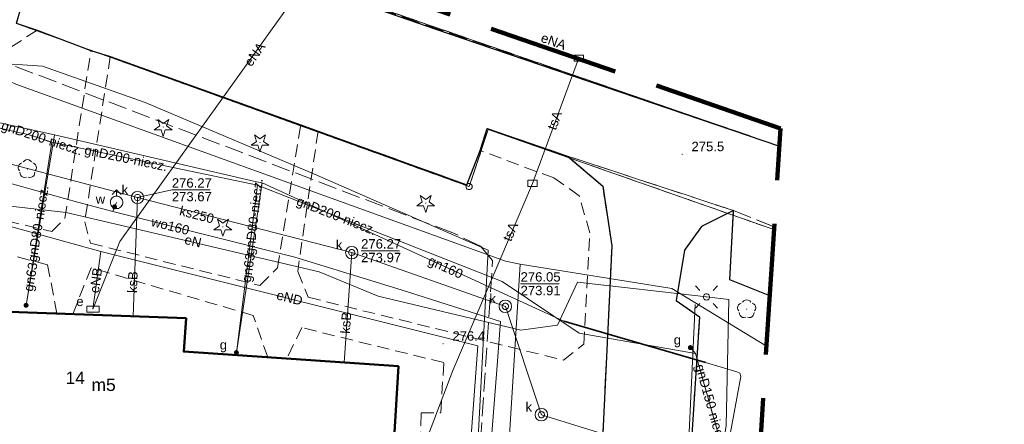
# Model space of a CAD drawing. Extents: x 0 to 6569664, y 0 to 5584502.
# Tile 53 of 64: x 6568532 to 6568611, y 5584162 to 5584194. Entities that reach past the tile are written whole.
import ezdxf
from ezdxf.enums import TextEntityAlignment as Align

# ---------------------------------------------------------------- set-up
doc = ezdxf.new("R2010")
doc.units = 0
for name, pattern in [('PRZER1-1', [1, 0.5, -0.5]), ('PRZER2-1', [1.5, 1, -0.5]), ('PRZER3-1', [2, 1.5, -0.5])]:
    doc.linetypes.add(name, pattern=pattern)
doc.layers.get('0').update_dxf_attribs({"linetype": 'CONTINUOUS'})
for name, color, linetype, lineweight in [('EGBU', 7, 'CONTINUOUS', 50), ('EGBU_O', 7, 'CONTINUOUS', 50), ('EGDE', 7, 'CONTINUOUS', 18), ('EGPG', 7, 'CONTINUOUS', 18), ('GEPADR_O', 7, 'CONTINUOUS', 18), ('GUPPRZ_O', 7, 'CONTINUOUS', 18), ('OTKC', 7, 'CONTINUOUS', 18), ('OTKJ', 7, 'CONTINUOUS', 18), ('OTKK', 7, 'CONTINUOUS', 25), ('OTRN', 7, 'CONTINUOUS', 13), ('OTRN_O', 7, 'CONTINUOUS', 13), ('SUEO', 7, 'CONTINUOUS', 18), ('SULO', 7, 'CONTINUOUS', 35), ('SUPK', 7, 'CONTINUOUS', 18), ('SUPW', 7, 'CONTINUOUS', 18), ('SUPW_O', 7, 'CONTINUOUS', 18), ('zakres', 6, 'PRZER3-1', 106)]:
    doc.layers.add(name, color=color, linetype=linetype, lineweight=lineweight)
for name, color, linetype, lineweight, true_color in [('EGUG', 7, 'CONTINUOUS', 18, 0x008000), ('OTZG', 7, 'CONTINUOUS', 18, 0x008000), ('OTZL', 7, 'CONTINUOUS', 18, 0x008000), ('SUEP', 1, 'CONTINUOUS', 18, 0xff0000), ('SUEP_O', 1, 'CONTINUOUS', 18, 0xff0000), ('SUES', 1, 'CONTINUOUS', 18, 0xff0000), ('SUES_O', 1, 'CONTINUOUS', 18, 0xff0000), ('SUGP', 7, 'CONTINUOUS', 18, 0xbfbf00), ('SUGP_O', 7, 'CONTINUOUS', 18, 0xbfbf00), ('SUGU', 7, 'CONTINUOUS', 18, 0xbfbf00), ('SUGU_O', 7, 'CONTINUOUS', 18, 0xbfbf00), ('SUGW', 7, 'CONTINUOUS', 18, 0xbfbf00), ('SUGW_O', 7, 'CONTINUOUS', 18, 0xbfbf00), ('SUKP', 7, 'CONTINUOUS', 18, 0x803300), ('SUKP_O', 7, 'CONTINUOUS', 18, 0x803300), ('SUTP', 7, 'CONTINUOUS', 18, 0xff9100), ('SUTP_O', 7, 'CONTINUOUS', 18, 0xff9100), ('SUWH', 5, 'CONTINUOUS', 18, 0x0000ff), ('SUWP', 5, 'CONTINUOUS', 18, 0x0000ff), ('SUWP_O', 5, 'CONTINUOUS', 18, 0x0000ff), ('SUWW', 5, 'CONTINUOUS', 18, 0x0000ff), ('SUWW_O', 5, 'CONTINUOUS', 18, 0x0000ff)]:
    doc.layers.add(name, color=color, linetype=linetype, lineweight=lineweight, true_color=true_color)
doc.styles.add('Arial', font='arial.ttf')

# ---------------------------------------------------------------- blocks, each defined once
blk = doc.blocks.new('D_GSPRDL1')
blk.add_hatch(color=0).paths.add_polyline_path([(0, -0.045), (0.013906, -0.042798), (0.02645, -0.036406), (0.036406, -0.02645), (0.042798, -0.013906), (0.045, 0), (0.042798, 0.013906), (0.036406, 0.02645), (0.02645, 0.036406), (0.013906, 0.042798), (0, 0.045), (-0.013906, 0.042798), (-0.02645, 0.036406), (-0.036406, 0.02645), (-0.042798, 0.013906), (-0.045, 0), (-0.042798, -0.013906), (-0.036406, -0.02645), (-0.02645, -0.036406), (-0.013906, -0.042798)])
at = {"color": 0}
for points in [[(-0.635969, -0.134326), (-0.70458, -0.024001), (-0.731429, 0.103115), (-0.713292, 0.231763), (-0.652348, 0.346501), (-0.55591, 0.433559), (-0.435555, 0.482485)], [(-0.324277, 0.563333), (-0.240553, 0.662679), (-0.127956, 0.727494), (0, 0.75), (0.127956, 0.727494), (0.240553, 0.662679), (0.324277, 0.563333)], [(0.435555, 0.482485), (0.55591, 0.433559), (0.652348, 0.346501), (0.713292, 0.231763), (0.731429, 0.103115), (0.70458, -0.024001), (0.635969, -0.134326)], [(-0.068773, -0.646351), (-0.194901, -0.677512), (-0.324092, -0.663766), (-0.440839, -0.606763), (-0.531129, -0.513345), (-0.584125, -0.394725), (-0.593465, -0.265141)], [(0.593465, -0.265141), (0.584125, -0.394725), (0.531129, -0.513345), (0.440839, -0.606763), (0.324092, -0.663766), (0.194901, -0.677512), (0.068773, -0.646351)]]:
    blk.add_lwpolyline(points, dxfattribs=at)
blk = doc.blocks.new('D_GSPRDI1')
blk.add_hatch(color=0).paths.add_polyline_path([(0, -0.045), (0.013906, -0.042798), (0.02645, -0.036406), (0.036406, -0.02645), (0.042798, -0.013906), (0.045, 0), (0.042798, 0.013906), (0.036406, 0.02645), (0.02645, 0.036406), (0.013906, 0.042798), (0, 0.045), (-0.013906, 0.042798), (-0.02645, 0.036406), (-0.036406, 0.02645), (-0.042798, 0.013906), (-0.045, 0), (-0.042798, -0.013906), (-0.036406, -0.02645), (-0.02645, -0.036406), (-0.013906, -0.042798)])
at = {"color": 0}
blk.add_lwpolyline([(0.272471, 0.088531), (0.713338, -0.231778), (0.168396, -0.231778), (0, -0.750048), (-0.168396, -0.231778), (-0.713338, -0.231778), (-0.272471, 0.088531), (-0.440867, 0.606801), (0, 0.286493), (0.440867, 0.606801)], close=True, dxfattribs=at)
blk = doc.blocks.new('D_GSPWPN1')
blk.add_hatch(color=0).paths.add_polyline_path([(-0.045, 0), (-0.043467, -0.011647), (-0.038971, -0.0225), (-0.03182, -0.03182), (-0.0225, -0.038971), (-0.011647, -0.043467), (0, -0.045), (0.011647, -0.043467), (0.0225, -0.038971), (0.03182, -0.03182), (0.038971, -0.0225), (0.043467, -0.011647), (0.045, 0), (0.043467, 0.011647), (0.038971, 0.0225), (0.03182, 0.03182), (0.0225, 0.038971), (0.011647, 0.043467), (0, 0.045), (-0.011647, 0.043467), (-0.0225, 0.038971), (-0.03182, 0.03182), (-0.038971, 0.0225), (-0.043467, 0.011647)])
blk = doc.blocks.new('D_GUPIKP1_3')
at = {"color": 0}
blk.add_lwpolyline([(0.375, -0.25), (-0.375, -0.25), (-0.375, 0.25), (0.375, 0.25)], close=True, dxfattribs=at)
blk = doc.blocks.new('D_GUPWZA1')
blk.add_hatch(color=0).paths.add_polyline_path([(-0.2, 0), (-0.193185, -0.051764), (-0.173205, -0.1), (-0.141421, -0.141421), (-0.1, -0.173205), (-0.051764, -0.193185), (0, -0.2), (0.051764, -0.193185), (0.1, -0.173205), (0.141421, -0.141421), (0.173205, -0.1), (0.193185, -0.051764), (0.2, 0), (0.193185, 0.051764), (0.173205, 0.1), (0.141421, 0.141421), (0.1, 0.173205), (0.051764, 0.193185), (0, 0.2), (-0.051764, 0.193185), (-0.1, 0.173205), (-0.141421, 0.141421), (-0.173205, 0.1), (-0.193185, 0.051764)])
blk = doc.blocks.new('D_GUPESE1')
at = {"color": 0}
blk.add_lwpolyline([(-0.5, -0.25), (-0.5, 0.25), (0.5, 0.25), (0.5, -0.25)], close=True, dxfattribs=at)
blk = doc.blocks.new('D_GUPIWZ1_1')
at = {"color": 0}
blk.add_lwpolyline([(0, 0.25), (0.064705, 0.241481), (0.125, 0.216506), (0.176777, 0.176777), (0.216506, 0.125), (0.241481, 0.064705), (0.25, 0), (0.241481, -0.064705), (0.216506, -0.125), (0.176777, -0.176777), (0.125, -0.216506), (0.064705, -0.241481), (0, -0.25), (-0.064705, -0.241481), (-0.125, -0.216506), (-0.176777, -0.176777), (-0.216506, -0.125), (-0.241481, -0.064705), (-0.25, 0), (-0.241481, 0.064705), (-0.216506, 0.125), (-0.176777, 0.176777), (-0.125, 0.216506), (-0.064705, 0.241481)], close=True, dxfattribs=at)
blk = doc.blocks.new('D_GUPWDT1')
at = {"color": 0}
for points in [[(-0.353553, 0.646447), (0, 1), (0.353553, 0.646447)], [(0, 0.5), (0, 1)]]:
    blk.add_lwpolyline(points, dxfattribs=at)
blk.add_lwpolyline([(0, 0.5), (0.086824, 0.492404), (0.17101, 0.469846), (0.25, 0.433013), (0.321394, 0.383022), (0.383022, 0.321394), (0.433013, 0.25), (0.469846, 0.17101), (0.492404, 0.086824), (0.5, 0), (0.492404, -0.086824), (0.469846, -0.17101), (0.433013, -0.25), (0.377875, -0.32743), (0.309079, -0.393027), (0.229113, -0.444418), (0.140866, -0.479746), (0.047528, -0.497736), (-0.047528, -0.497736), (-0.140866, -0.479746), (-0.229113, -0.444418), (-0.309079, -0.393027), (-0.377875, -0.32743), (-0.433013, -0.25), (-0.4725, -0.163534), (-0.494911, -0.071157), (-0.499434, 0.023791), (-0.485906, 0.117879), (-0.454816, 0.207708), (-0.407288, 0.290028), (-0.34504, 0.361867), (-0.27032, 0.420627), (-0.185831, 0.464184), (-0.094626, 0.490964)], close=True, dxfattribs=at)
blk = doc.blocks.new('D_GUPGUT1')
blk.add_hatch(color=0).paths.add_polyline_path([(-0.2, 0), (-0.193185, -0.051764), (-0.173205, -0.1), (-0.141421, -0.141421), (-0.1, -0.173205), (-0.051764, -0.193185), (0, -0.2), (0.051764, -0.193185), (0.1, -0.173205), (0.141421, -0.141421), (0.173205, -0.1), (0.193185, -0.051764), (0.2, 0), (0.193185, 0.051764), (0.173205, 0.1), (0.141421, 0.141421), (0.1, 0.173205), (0.051764, 0.193185), (0, 0.2), (-0.051764, 0.193185), (-0.1, 0.173205), (-0.141421, 0.141421), (-0.173205, 0.1), (-0.193185, 0.051764)])
blk = doc.blocks.new('D_GUPGZA1')
blk.add_hatch(color=0).paths.add_polyline_path([(-0.2, 0), (-0.193185, -0.051764), (-0.173205, -0.1), (-0.141421, -0.141421), (-0.1, -0.173205), (-0.051764, -0.193185), (0, -0.2), (0.051764, -0.193185), (0.1, -0.173205), (0.141421, -0.141421), (0.173205, -0.1), (0.193185, -0.051764), (0.2, 0), (0.193185, 0.051764), (0.173205, 0.1), (0.141421, 0.141421), (0.1, 0.173205), (0.051764, 0.193185), (0, 0.2), (-0.051764, 0.193185), (-0.1, 0.173205), (-0.141421, 0.141421), (-0.173205, 0.1), (-0.193185, 0.051764)])
blk = doc.blocks.new('D_GEPPGD1_1')
at = {"color": 0}
blk.add_lwpolyline([(0, 0.25), (0.077254, 0.237764), (0.146946, 0.202254), (0.202254, 0.146946), (0.237764, 0.077254), (0.25, 0), (0.237764, -0.077254), (0.202254, -0.146946), (0.146946, -0.202254), (0.077254, -0.237764), (0, -0.25), (-0.077254, -0.237764), (-0.146946, -0.202254), (-0.202254, -0.146946), (-0.237764, -0.077254), (-0.25, 0), (-0.237764, 0.077254), (-0.202254, 0.146946), (-0.146946, 0.202254), (-0.077254, 0.237764)], close=True, dxfattribs=at)
blk = doc.blocks.new('D_GEPPGD1_2')
blk.add_hatch(color=0).paths.add_polyline_path([(0, -0.045), (0.013906, -0.042798), (0.02645, -0.036406), (0.036406, -0.02645), (0.042798, -0.013906), (0.045, 0), (0.042798, 0.013906), (0.036406, 0.02645), (0.02645, 0.036406), (0.013906, 0.042798), (0, 0.045), (-0.013906, 0.042798), (-0.02645, 0.036406), (-0.036406, 0.02645), (-0.042798, 0.013906), (-0.045, 0), (-0.042798, -0.013906), (-0.036406, -0.02645), (-0.02645, -0.036406), (-0.013906, -0.042798)])
blk = doc.blocks.new('D_GUPELA2')
blk.add_hatch(color=0).paths.add_polyline_path([(-0.001087, 0.044987), (0.011881, 0.043403), (0.021281, 0.03965), (0.030065, 0.033482), (0.038133, 0.023893), (0.043117, 0.012881), (0.044986, 0.001113), (0.044323, -0.007777), (0.040557, -0.019497), (0.033417, -0.030138), (0.024849, -0.037517), (0.013788, -0.042836), (0.002013, -0.044955), (-0.00982, -0.043916), (-0.020466, -0.040077), (-0.029541, -0.033946), (-0.036867, -0.025804), (-0.04187, -0.01649), (-0.04461, -0.005909), (-0.044532, 0.006476), (-0.041285, 0.017903), (-0.034764, 0.028574), (-0.024479, 0.03776), (-0.013449, 0.042943)])
at = {"color": 0}
for points in [[(-0.883883, 0.883883), (-0.53033, 0.53033)], [(0.883883, 0.883883), (0.53033, 0.53033)], [(-0.883883, -0.883883), (-0.53033, -0.53033)], [(0.883883, -0.883883), (0.53033, -0.53033)]]:
    blk.add_lwpolyline(points, dxfattribs=at)
blk = doc.blocks.new('D_GUPELA1')
at = {"color": 0}
blk.add_lwpolyline([(0, 0.25), (0.064705, 0.241481), (0.125, 0.216506), (0.176777, 0.176777), (0.216506, 0.125), (0.241481, 0.064705), (0.25, 0), (0.241481, -0.064705), (0.216506, -0.125), (0.176777, -0.176777), (0.125, -0.216506), (0.064705, -0.241481), (0, -0.25), (-0.064705, -0.241481), (-0.125, -0.216506), (-0.176777, -0.176777), (-0.216506, -0.125), (-0.241481, -0.064705), (-0.25, 0), (-0.241481, 0.064705), (-0.216506, 0.125), (-0.176777, 0.176777), (-0.125, 0.216506), (-0.064705, 0.241481)], close=True, dxfattribs=at)

msp = doc.modelspace()

# ---------------------------------------------------------------- linework, layer by layer
at = {"layer": 'EGBU', "linetype": 'Continuous', "lineweight": 50, "elevation": 10.18}
msp.add_lwpolyline([(6568527.47, 5584162.43), (6568514.95, 5584163.31), (6568515.85341, 5584174.79452), (6568528.2, 5584173.99), (6568528.0043, 5584170.77341), (6568545.17, 5584170.16), (6568544.99, 5584167.48), (6568562.18, 5584166.31), (6568561.48, 5584154.81), (6568544.19, 5584156.04), (6568544.4, 5584158.62), (6568527.26, 5584159.84)], close=True, dxfattribs=at)
at = {"layer": 'EGDE', "linetype": 'Continuous', "elevation": 10.22}
for points in [[(6568361.59535, 5584252.09289), (6568363.17294, 5584258.49371), (6568384.10967, 5584252.66302), (6568404.05262, 5584247.11955), (6568410.12476, 5584245.43766), (6568432.37614, 5584239.25389), (6568501.01473, 5584215.71647), (6568547.15443, 5584199.71974), (6568592.68513, 5584183.94093)], [(6568592.25665, 5584177.2623), (6568569.37207, 5584185.2949), (6568567.841, 5584180.71483), (6568531.58972, 5584193.78874), (6568532.79584, 5584197.9746), (6568444.36545, 5584228.51754), (6568424.00977, 5584235.04577), (6568423.40791, 5584229.7576), (6568390.77944, 5584238.75789), (6568391.9359, 5584243.69317), (6568384.82038, 5584245.63164), (6568365.64994, 5584250.98505), (6568361.59535, 5584252.09289)], [(6568384.82038, 5584245.63164), (6568391.9359, 5584243.69317), (6568390.77944, 5584238.75789), (6568423.40791, 5584229.7576), (6568424.00977, 5584235.04577), (6568444.36545, 5584228.51754), (6568532.79584, 5584197.9746), (6568531.58972, 5584193.78874), (6568567.841, 5584180.71483), (6568569.37207, 5584185.2949), (6568592.25665, 5584177.2623)], [(6568592.68513, 5584183.94093), (6568547.15443, 5584199.71974), (6568547.49268, 5584201.00451)]]:
    msp.add_lwpolyline(points, dxfattribs=at)
at = {"layer": 'EGUG', "linetype": 'PRZER1-1', "lineweight": 18, "elevation": 10.08}
for points in [[(6568324.88408, 5584271.82788), (6568324.82072, 5584271.63057), (6568327.2348, 5584269.00147), (6568331.69773, 5584267.24884), (6568363.17294, 5584258.49371), (6568384.10967, 5584252.66302), (6568404.05262, 5584247.11955), (6568410.12476, 5584245.43766), (6568432.37614, 5584239.25389), (6568501.01473, 5584215.71647), (6568547.15443, 5584199.71974), (6568592.68513, 5584183.94093)], [(6568592.68513, 5584183.94093), (6568547.15443, 5584199.71974), (6568501.01473, 5584215.71647), (6568432.37614, 5584239.25389), (6568410.12476, 5584245.43766), (6568404.05262, 5584247.11955), (6568384.10967, 5584252.66302), (6568363.17294, 5584258.49371)], [(6568592.25665, 5584177.2623), (6568569.37207, 5584185.2949), (6568567.841, 5584180.71483), (6568531.58972, 5584193.78874), (6568532.79584, 5584197.9746), (6568444.36545, 5584228.51754), (6568424.00977, 5584235.04577), (6568423.40791, 5584229.7576), (6568390.77944, 5584238.75789), (6568391.9359, 5584243.69317)], [(6568391.9359, 5584243.69317), (6568390.77944, 5584238.75789), (6568423.40791, 5584229.7576), (6568424.00977, 5584235.04577), (6568444.36545, 5584228.51754), (6568532.79584, 5584197.9746), (6568531.58972, 5584193.78874), (6568567.841, 5584180.71483), (6568569.37207, 5584185.2949), (6568592.25665, 5584177.2623)]]:
    msp.add_lwpolyline(points, dxfattribs=at)
at = {"layer": 'GUPPRZ_O', "linetype": 'Continuous', "lineweight": 13, "elevation": 10.8, "flags": 128}
for points in [[(6568541.28139, 5584179.83651), (6568544.03124, 5584180.45622), (6568547.11124, 5584180.45622)], [(6568559.18959, 5584175.57288), (6568562.26959, 5584175.57288)], [(6568571.9599, 5584172.92503), (6568575.0399, 5584172.92503)]]:
    msp.add_lwpolyline(points, dxfattribs=at)
at = {"layer": 'OTKC', "linetype": 'PRZER2-1', "lineweight": 18, "elevation": 10.18}
for points in [[(6568531.55, 5584193.82), (6568533.24, 5584193.25), (6568529.63, 5584190.91)], [(6568523.52, 5584179.7), (6568534.41, 5584177.11), (6568535.47, 5584178.16), (6568537.55, 5584191.61), (6568539.1, 5584191.15), (6568537.05, 5584177.88), (6568537.52, 5584176.17), (6568551.09, 5584172.78), (6568552.5, 5584174.21), (6568554.35, 5584185.66), (6568555.74, 5584185.16), (6568554.11, 5584173.9), (6568554.96, 5584171.84), (6568575.39, 5584166.8), (6568577.03, 5584168.07), (6568577.5, 5584177.01), (6568576.66, 5584179.98), (6568574.62, 5584181.41), (6568568.72, 5584183.6), (6568569.28, 5584185.37), (6568575.71, 5584183.16), (6568578.54, 5584180.75), (6568579.27, 5584175.96), (6568577.89, 5584147.04)], [(6568511.13, 5584153.58), (6568564.91, 5584150.5), (6568565.44, 5584160.02), (6568563.93, 5584160.04), (6568564, 5584162.56), (6568565.57, 5584162.57), (6568565.81, 5584166.6), (6568554.43, 5584169.4), (6568553.25244, 5584166.91764), (6568551.71069, 5584167.02257), (6568550.54, 5584170.38), (6568537.56, 5584174.2), (6568536.09974, 5584170.48412), (6568534.81922, 5584170.52988), (6568534.08, 5584174.45), (6568522.22, 5584177.49)]]:
    msp.add_lwpolyline(points, dxfattribs=at)
at = {"layer": 'OTKJ', "linetype": 'PRZER3-1', "lineweight": 18, "elevation": 10.18}
for points in [[(6568324.63601, 5584271.90472), (6568325.01, 5584271.29), (6568326.48, 5584269.47), (6568327.65, 5584268.64), (6568329.49, 5584267.76), (6568331.28, 5584267.12), (6568332.07, 5584266.92), (6568359.08, 5584259.49), (6568361.58, 5584258.81), (6568397.87, 5584248.6), (6568413.84, 5584244.22), (6568455.08, 5584231.25), (6568457, 5584230.63), (6568498.55, 5584216.47), (6568500.09, 5584215.97), (6568537.39, 5584203.09), (6568547.32, 5584199.53), (6568592.6869, 5584183.96856)], [(6568592.27088, 5584177.48411), (6568589.01, 5584178.79), (6568575.71, 5584183.16), (6568569.28, 5584185.37), (6568568.72, 5584183.6), (6568567.66, 5584180.86), (6568555.74, 5584185.16), (6568554.35, 5584185.66), (6568539.1, 5584191.15), (6568537.55, 5584191.61), (6568533.24, 5584193.25), (6568531.55, 5584193.82), (6568532.82, 5584198.02), (6568519.22, 5584202.68)], [(6568577.89, 5584147.04), (6568579.27, 5584175.96), (6568578.54, 5584180.75), (6568575.71, 5584183.16), (6568589.01, 5584178.79), (6568586.45, 5584177.5), (6568585.1, 5584175.6), (6568584.42, 5584171.58), (6568586.29, 5584170.27), (6568585.33, 5584155.45)], [(6568591.91545, 5584171.94399), (6568588.72, 5584173.23), (6568589.01, 5584178.79), (6568592.27088, 5584177.48411)]]:
    msp.add_lwpolyline(points, dxfattribs=at)
at = {"layer": 'OTKK', "linetype": 'Continuous', "lineweight": 25, "elevation": 10.18}
for points in [[(6568547.43203, 5584201.02544), (6568547.32, 5584199.53), (6568565.96, 5584193.07), (6568592.68614, 5584183.95677)], [(6568531.55, 5584193.82), (6568533.24, 5584193.25), (6568537.55, 5584191.61), (6568539.1, 5584191.15), (6568554.35, 5584185.66), (6568555.74, 5584185.16), (6568567.66, 5584180.86), (6568568.72, 5584183.6), (6568569.28, 5584185.37), (6568575.71, 5584183.16), (6568578.54, 5584180.75), (6568579.27, 5584175.96), (6568577.89, 5584147.04)], [(6568591.91545, 5584171.94399), (6568588.72, 5584173.23), (6568589.01, 5584178.79), (6568586.45, 5584177.5), (6568585.1, 5584175.6), (6568584.42, 5584171.58), (6568586.29, 5584170.27), (6568585.33, 5584155.45), (6568583.44, 5584155.05), (6568583.21, 5584152.12)]]:
    msp.add_lwpolyline(points, dxfattribs=at)
at = {"layer": 'SUEP', "linetype": 'PRZER3-1', "lineweight": 18, "elevation": 10.14}
msp.add_lwpolyline([(6568560.58238, 5584136.31089), (6568560.7851, 5584142.19097), (6568567.55885, 5584142.33769), (6568569.72241, 5584174.7728), (6568568.75268, 5584175.93585), (6568566.54485, 5584176.9986), (6568520.37363, 5584194.58131), (6568501.89491, 5584203.47687), (6568485.93649, 5584207.97701), (6568481.66183, 5584212.65942), (6568442.07302, 5584224.70259), (6568418.51306, 5584225.75311), (6568412.04865, 5584222.77544), (6568410.68147, 5584195.95969), (6568396.48012, 5584196.06005), (6568395.09975, 5584194.7798), (6568393.23664, 5584142.88399), (6568393.16457, 5584107.22146), (6568387.31217, 5584102.15403)], dxfattribs=at)
at = {"layer": 'SUEP', "linetype": 'Continuous', "lineweight": 18, "elevation": 10.14}
for points in [[(6568537.71, 5584170.88), (6568539.86, 5584176.3), (6568547.89, 5584187.52), (6568554.77, 5584197.15), (6568555.98497, 5584198.07372)], [(6568529.61, 5584190.64), (6568533.66, 5584190.36), (6568541.9, 5584187.44), (6568555.45, 5584181.71), (6568569.37, 5584175.62), (6568568.52, 5584159.59), (6568568.14, 5584150.17), (6568566.9, 5584142.58), (6568561.93, 5584142.71), (6568561.67, 5584137.44), (6568555.62, 5584137.86), (6568555.14, 5584133.1), (6568554.03, 5584118.07), (6568553.01, 5584106.16), (6568541.2, 5584107.56), (6568538.33, 5584107.04), (6568533.21, 5584107.22), (6568532.35, 5584098.15)], [(6568613.65, 5584107.14), (6568599.92, 5584108.18), (6568591.12, 5584108.53), (6568588.18, 5584108.66), (6568586.87, 5584106.7), (6568583.78, 5584107.84), (6568582.68, 5584114.09), (6568583.17, 5584121.74), (6568583.88, 5584129.52), (6568586.13, 5584146.77), (6568588.42, 5584161.56), (6568588.64, 5584171.67), (6568586.85, 5584171.86), (6568576.51, 5584173.04), (6568574.93, 5584169.59), (6568571.97, 5584169.2), (6568560.55, 5584171.92), (6568555.84, 5584173.88), (6568535.58, 5584178.64), (6568519.3, 5584180.49), (6568513.84, 5584184.74)], [(6568514.97262, 5584181.98672), (6568538.34205, 5584175.49634)], [(6568537.71, 5584170.88), (6568538.34205, 5584175.49634)], [(6568538.34205, 5584175.49634), (6568568.54621, 5584167.93037), (6568567.26294, 5584150.61906)], [(6568584.68896, 5584144.51279), (6568585.94331, 5584171.25242)]]:
    msp.add_lwpolyline(points, dxfattribs=at)
at = {"layer": 'SUGP', "linetype": 'Continuous', "lineweight": 18, "elevation": 10.14}
for points in [[(6568531.85, 5584185.03), (6568519.58, 5584187.91), (6568512.96, 5584189.46), (6568507.61, 5584190.72), (6568505.85, 5584191.12)], [(6568502.76, 5584190.94), (6568508.13, 5584190.28), (6568513.63, 5584189.33), (6568518.31, 5584188.45), (6568534.63, 5584184.87), (6568550.81, 5584181.1)], [(6568532.79, 5584184.8), (6568532.38, 5584184.9), (6568531.85, 5584185.03)], [(6568534.63, 5584184.87), (6568532.36, 5584171.19)], [(6568532.79, 5584184.8), (6568534.43179, 5584184.26135), (6568550.8944, 5584180.81528), (6568570.47901, 5584173.11266), (6568576.65641, 5584168.96549), (6568585.97078, 5584167.32838)], [(6568534.43179, 5584184.26135), (6568532.36, 5584171.19)], [(6568551.26, 5584181), (6568549.2, 5584167.4)], [(6568550.8944, 5584180.81528), (6568549.2, 5584167.4)], [(6568550.81, 5584181.1), (6568551.26, 5584181), (6568575.43, 5584169.92), (6568586.76, 5584166.6), (6568589.28, 5584165.85), (6568589.52, 5584165.75), (6568589.59, 5584165.49), (6568588.42, 5584159.13), (6568588.42, 5584158.92), (6568588.63, 5584158.83), (6568591.0389, 5584158.28114)], [(6568585.97078, 5584167.32838), (6568585.56, 5584167.8)], [(6568585.97078, 5584167.32838), (6568588.31407, 5584159.01797), (6568591.07634, 5584158.86474)]]:
    msp.add_lwpolyline(points, dxfattribs=at)
at = {"layer": 'SUKP', "linetype": 'Continuous', "lineweight": 18, "elevation": 10.14}
for points in [[(6568573.6282, 5584162.42214), (6568570.74, 5584171.11), (6568558.43959, 5584175.41734), (6568541.28139, 5584179.83651), (6568524.53976, 5584184.23726), (6568510.57, 5584191.94)], [(6568541.28139, 5584179.83651), (6568540.941, 5584170.31112)], [(6568558.43959, 5584175.41734), (6568557.83983, 5584166.6054)], [(6568590.9598, 5584157.04824), (6568573.6282, 5584162.42214)]]:
    msp.add_lwpolyline(points, dxfattribs=at)
at = {"layer": 'SULO', "linetype": 'Continuous', "lineweight": 35, "elevation": 10.12}
msp.add_lwpolyline([(6568575.43, 5584169.92), (6568586.76, 5584166.6)], dxfattribs=at)
at = {"layer": 'SUPK', "linetype": 'Continuous', "lineweight": 18, "elevation": 10.14}
for points in [[(6568541.28139, 5584179.33651, -1), (6568541.28139, 5584180.33651, -1)], [(6568558.43959, 5584174.91734, -1), (6568558.43959, 5584175.91734, -1)], [(6568570.74, 5584170.61, -1), (6568570.74, 5584171.61, -1)], [(6568573.6282, 5584161.92214, -1), (6568573.6282, 5584162.92214, -1)]]:
    msp.add_lwpolyline(points, format="xyb", close=True, dxfattribs=at)
at = {"layer": 'SUTP', "linetype": 'Continuous', "lineweight": 18, "elevation": 10.14}
msp.add_lwpolyline([(6568561.31736, 5584152.25858), (6568566.54103, 5584165.96694), (6568572.90809, 5584180.97013), (6568576.60059, 5584190.95904)], dxfattribs=at)
at = {"layer": 'SUWP', "linetype": 'Continuous', "lineweight": 18, "elevation": 10.14}
for points in [[(6568440.82398, 5584218.04271), (6568460.92655, 5584212.8281), (6568465.28794, 5584212.16501), (6568477.6888, 5584209.32114), (6568503.91994, 5584200.72488), (6568531.5237, 5584188.92031), (6568570.76196, 5584174.73149), (6568571.92617, 5584174.48857), (6568584.07042, 5584172.54962), (6568591.65656, 5584167.9086)], [(6568529.6599, 5584181.35292), (6568536.57505, 5584179.44187), (6568539.30473, 5584178.70699), (6568553.87292, 5584175.05441), (6568562.39734, 5584172.43405), (6568570.35066, 5584169.89633), (6568570.05045, 5584166.03217), (6568569.32325, 5584156.50206), (6568569.85126, 5584155.10876), (6568570.86908, 5584153.73177), (6568572.18399, 5584153.35868), (6568578.06442, 5584152.58439), (6568583.31245, 5584151.99196), (6568590.32742, 5584150.87227), (6568600.88308, 5584148.16806), (6568606.40063, 5584146.83906), (6568613.10053, 5584145.33527)], [(6568539.30473, 5584178.70699), (6568539.43982, 5584179.08876), (6568539.60529, 5584179.44092)], [(6568571.92617, 5584174.48857), (6568569.54514, 5584136.35752)]]:
    msp.add_lwpolyline(points, dxfattribs=at)
at = {"layer": 'zakres', "ltscale": 7}
msp.add_lwpolyline([(6568627.02161, 5584150.96538), (6568590.71801, 5584153.27937), (6568592.77721, 5584185.3763), (6568538.50559, 5584204.10606), (6568463.99933, 5584229.86642), (6568419.28314, 5584244.20999)], dxfattribs=at)

# ---------------------------------------------------------------- block references
at = {"layer": 'EGPG', "linetype": 'Continuous', "lineweight": 18}
for name, p in [('D_GEPPGD1_2', (6568569.37207, 5584185.2949, 10.24)), ('D_GEPPGD1_1', (6568567.841, 5584180.71483, 10.24))]:
    msp.add_blockref(name, p, dxfattribs=at)
at = {"layer": 'OTRN', "linetype": 'Continuous', "lineweight": 13}
for p in [(6568584.9, 5584183.3, 10.08), (6568565.75, 5584168.11, 10.08)]:
    msp.add_blockref('D_GSPWPN1', p, dxfattribs=at)
at = {"layer": 'OTZG', "linetype": 'Continuous', "lineweight": 18}
for p in [(6568543.34, 5584185.48, 10.12), (6568551.09, 5584184.25, 10.12), (6568564.36, 5584179.39, 10.12), (6568548.12, 5584177.48, 10.12)]:
    msp.add_blockref('D_GSPRDI1', p, dxfattribs=at)
at = {"layer": 'OTZL', "linetype": 'Continuous', "lineweight": 18}
for p in [(6568532.46, 5584182.12, 10.12), (6568590.07, 5584170.89, 10.12)]:
    msp.add_blockref('D_GSPRDL1', p, dxfattribs=at)
at = {"layer": 'SUEO', "linetype": 'Continuous', "lineweight": 18}
for name, p in [('D_GUPELA2', (6568586.85, 5584171.86, 10.15)), ('D_GUPELA1', (6568586.85, 5584171.86, 10.16))]:
    msp.add_blockref(name, p, dxfattribs=at)
at = {"layer": 'SUES', "linetype": 'Continuous', "lineweight": 18}
msp.add_blockref('D_GUPESE1', (6568537.71, 5584170.88, 10.16), dxfattribs=at)
at = {"layer": 'SUGU', "linetype": 'Continuous', "lineweight": 18}
msp.add_blockref('D_GUPGUT1', (6568585.56, 5584167.8, 10.16), dxfattribs=at)
at = {"layer": 'SUGW', "linetype": 'Continuous', "lineweight": 18}
for p in [(6568532.36, 5584171.19, 10.16), (6568549.2, 5584167.4, 10.16)]:
    msp.add_blockref('D_GUPGZA1', p, dxfattribs=at)
at = {"layer": 'SUPK', "linetype": 'Continuous', "lineweight": 18}
for p in [(6568576.61896, 5584191.00872, 10.16), (6568572.90809, 5584180.97013, 10.16)]:
    msp.add_blockref('D_GUPIKP1_3', p, dxfattribs=at)
at = {"layer": 'SUPW', "linetype": 'Continuous', "lineweight": 18}
for p in [(6568541.28139, 5584179.83651, 10.18), (6568558.43959, 5584175.41734, 10.18), (6568570.74, 5584171.11, 10.18), (6568573.6282, 5584162.42214, 10.18)]:
    msp.add_blockref('D_GUPIWZ1_1', p, dxfattribs=at)
at = {"layer": 'SUWH', "linetype": 'Continuous', "lineweight": 18}
msp.add_blockref('D_GUPWDT1', (6568539.60529, 5584179.44092, 10.16), dxfattribs=at)
at = {"layer": 'SUWW', "linetype": 'Continuous', "lineweight": 18, "rotation": 75.60477458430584}
msp.add_blockref('D_GUPWZA1', (6568539.43982, 5584179.08876, 10.16), dxfattribs=at)

# ---------------------------------------------------------------- texts
at = {"layer": 'EGBU_O', "linetype": 'Continuous', "lineweight": 0, "style": 'Arial'}
msp.add_text('m5', height=1, dxfattribs=at).set_placement((6568538.565, 5584164.32223, 10.8), align=Align.CENTER)
at = {"layer": 'GEPADR_O', "linetype": 'Continuous', "lineweight": 0, "style": 'Arial'}
msp.add_text('14', height=1, dxfattribs=at).set_placement((6568535.5166, 5584164.87704, 10.8))
at = {"layer": 'GUPPRZ_O', "linetype": 'Continuous', "lineweight": 0, "style": 'Arial'}
for s, p in [('276.27', (6568544.03124, 5584180.62872, 10.8)), ('273.67', (6568544.03124, 5584179.53372, 10.8)), ('276.27', (6568559.18959, 5584175.74538, 10.8)), ('273.97', (6568559.18959, 5584174.65038, 10.8)), ('276.05', (6568571.9599, 5584173.09753, 10.8)), ('273.91', (6568571.9599, 5584172.00253, 10.8))]:
    msp.add_text(s, height=0.75, dxfattribs=at).set_placement(p)
at = {"layer": 'OTRN_O', "linetype": 'Continuous', "lineweight": 0, "style": 'Arial'}
for s, p in [('275.5', (6568585.65, 5584183.55, 10.8)), ('276.4', (6568566.5, 5584168.36, 10.8))]:
    msp.add_text(s, height=0.75, dxfattribs=at).set_placement(p)
at = {"layer": 'SUEP_O', "linetype": 'Continuous', "lineweight": 0, "style": 'Arial'}
for s, rotation, p in [('eNA', 340.3413205, (6568574.47871, 5584192.00114, 10.8)), ('eNA', 54.4092223, (6568550.97679, 5584191.09378, 10.8)), ('eN', 346.7783973, (6568545.64288, 5584175.9743, 10.8)), ('eNB', 82.2037482, (6568538.31679, 5584173.14836, 10.8)), ('eND', 345.9371152, (6568553.37282, 5584171.42867, 10.8))]:
    msp.add_text(s, height=0.75, rotation=rotation, dxfattribs=at).set_placement(p, align=Align.CENTER)
at = {"layer": 'SUES_O', "linetype": 'Continuous', "lineweight": 0, "style": 'Arial'}
msp.add_text('e', height=0.75, dxfattribs=at).set_placement((6568536.96, 5584171.13, 10.8), align=Align.RIGHT)
at = {"layer": 'SUGP_O', "linetype": 'Continuous', "lineweight": 0, "style": 'Arial'}
for s, rotation, p in [('gnD200-niecz.', 341.8360664, (6568533.5194, 5584184.25182, 10.8)), ('gnD200-niecz.', 348.1771449, (6568540.29349, 5584182.622, 10.8)), ('gnD80-niecz.', 83.4377448, (6568550.96149, 5584178.25948, 10.8)), ('gnD80-niecz.', 80.9936299, (6568533.68575, 5584177.67973, 10.8)), ('gnD200-niecz.', 338.5303027, (6568557.08708, 5584178.0334, 10.8)), ('gn63', 81.3868576, (6568550.52017, 5584174.15605, 10.8)), ('gn63', 80.2794107, (6568533.08394, 5584173.41186, 10.8)), ('gn160', 335.3723511, (6568565.8012, 5584173.90834, 10.8)), ('gnD150-niecz.', 285.7468757, (6568586.85996, 5584163.09353, 10.8))]:
    msp.add_text(s, height=0.75, rotation=rotation, dxfattribs=at).set_placement(p, align=Align.CENTER)
at = {"layer": 'SUGU_O', "linetype": 'Continuous', "lineweight": 0, "style": 'Arial'}
msp.add_text('g', height=0.75, dxfattribs=at).set_placement((6568584.81, 5584168.05, 10.8), align=Align.RIGHT)
at = {"layer": 'SUGW_O', "linetype": 'Continuous', "lineweight": 0, "style": 'Arial'}
msp.add_text('g', height=0.75, dxfattribs=at).set_placement((6568548.45, 5584167.65, 10.8), align=Align.RIGHT)
at = {"layer": 'SUKP_O', "linetype": 'Continuous', "lineweight": 0, "style": 'Arial'}
for s, rotation, p in [('ks250', 345.557092, (6568545.93664, 5584178.09226, 10.8)), ('ksB', 87.9534288, (6568541.26432, 5584173.03833, 10.8)), ('ksB', 86.1062997, (6568558.33915, 5584169.76808, 10.8))]:
    msp.add_text(s, height=0.75, rotation=rotation, dxfattribs=at).set_placement(p, align=Align.CENTER)
at = {"layer": 'SUPW_O', "linetype": 'Continuous', "lineweight": 0, "style": 'Arial'}
for p in [(6568540.53139, 5584180.08651, 10.8), (6568557.68959, 5584175.66734, 10.8), (6568569.99, 5584171.36, 10.8), (6568572.8782, 5584162.67214, 10.8)]:
    msp.add_text('k', height=0.75, dxfattribs=at).set_placement(p, align=Align.RIGHT)
at = {"layer": 'SUTP_O', "linetype": 'Continuous', "lineweight": 0, "style": 'Arial'}
for rotation, p in [(69.7126436, (6568575.0388, 5584185.88767, 10.8)), (67.0045829, (6568571.48469, 5584176.94958, 10.8))]:
    msp.add_text('tsA', height=0.75, rotation=rotation, dxfattribs=at).set_placement(p, align=Align.CENTER)
at = {"layer": 'SUWP_O', "linetype": 'Continuous', "lineweight": 0, "style": 'Arial'}
msp.add_text('wo160', height=0.75, rotation=345.9248012, dxfattribs=at).set_placement((6568543.82024, 5584177.19316, 10.8), align=Align.CENTER)
at = {"layer": 'SUWW_O', "linetype": 'Continuous', "lineweight": 0, "style": 'Arial'}
msp.add_text('w', height=0.75, dxfattribs=at).set_placement((6568538.68982, 5584179.33876, 10.8), align=Align.RIGHT)

doc.saveas('drawing.dxf')
